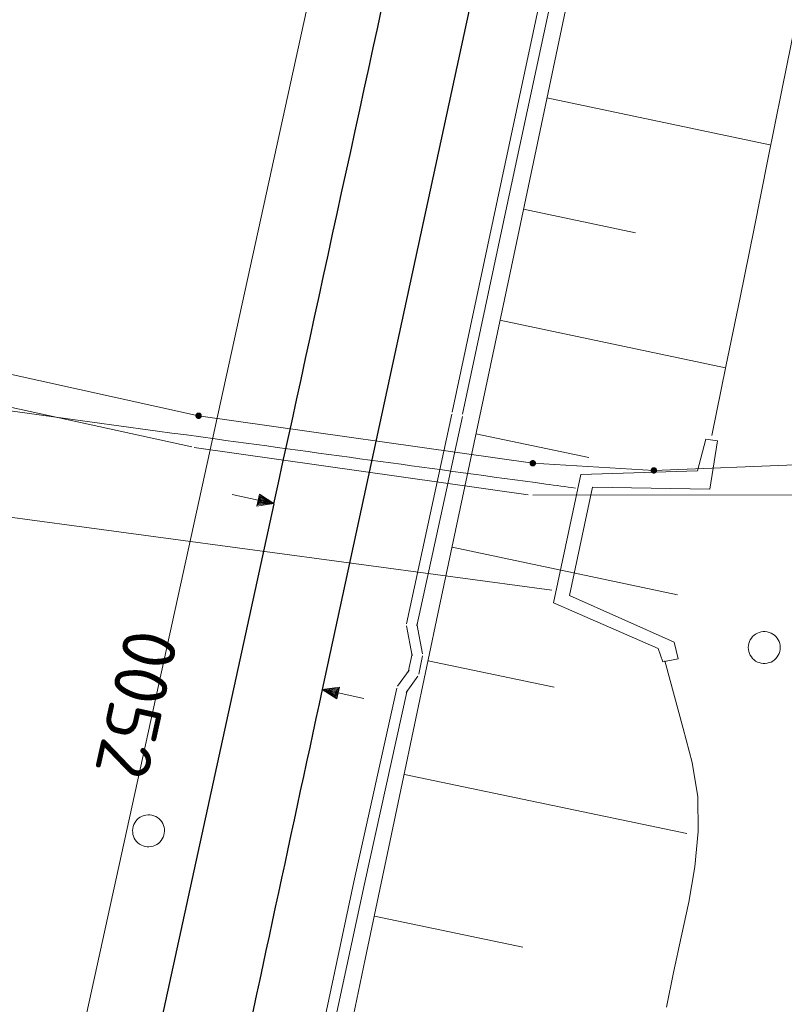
# Model space of a CAD drawing. Header units: metres. Extents: x 3425540 to 3446143, y 5432760 to 5444637.
# Tile 219 of 256: x 3436151 to 3436187, y 5440968 to 5441014. Entities that reach past the tile are written whole.
import ezdxf

# ---------------------------------------------------------------- set-up
doc = ezdxf.new("R2010")
doc.units = ezdxf.units.M
for name, color, linetype, lineweight in [('B_Bestand', 9, 'Continuous', 18), ('B_Böschung', 9, 'Continuous', 18), ('B_Flurgrenzen', 9, 'Continuous', 18), ('B_Gleisachse', 9, 'Continuous', 25), ('Bestand Kabeltröge', 9, 'Continuous', 18), ('Bestand_Neu_Strecke 3433', 9, 'Continuous', 18)]:
    doc.layers.add(name, color=color, linetype=linetype, lineweight=lineweight)
doc.styles.get("Standard").update_dxf_attribs({"font": 'isocpeur.ttf'})

msp = doc.modelspace()

# ---------------------------------------------------------------- linework, layer by layer
at = {"layer": 'B_Bestand'}
for points in [[(3436183.996, 5440994.408), (3436183.442, 5440994.486), (3436183.048, 5440993.013), (3436177.594, 5440992.838), (3436176.301, 5440986.825), (3436181.214, 5440984.674), (3436181.432, 5440984.048), (3436182.143, 5440984.193)], [(3436182.143, 5440984.193), (3436181.959, 5440984.968), (3436177.057, 5440987.169), (3436178.132, 5440992.241), (3436183.627, 5440992.145), (3436183.996, 5440994.408)], [(3436139.137, 5440992.414), (3436157.684, 5440989.916), (3436176.23, 5440987.417)], [(3436161.259, 5440991.892), (3436162.466, 5440991.629), (3436162.406, 5440991.353), (3436163.212, 5440991.467), (3436162.527, 5440991.906), (3436162.466, 5440991.629)], [(3436162.552, 5440991.836), (3436162.458, 5440991.406), (3436163.12, 5440991.487), (3436162.552, 5440991.836)], [(3436162.577, 5440991.766), (3436162.51, 5440991.459), (3436163.028, 5440991.507), (3436162.577, 5440991.766)], [(3436162.602, 5440991.697), (3436162.562, 5440991.512), (3436162.936, 5440991.527), (3436162.602, 5440991.697)], [(3436162.629, 5440991.634), (3436162.612, 5440991.557), (3436162.843, 5440991.547), (3436162.629, 5440991.634)], [(3436167.427, 5440982.336), (3436166.22, 5440982.597), (3436166.279, 5440982.874), (3436165.473, 5440982.758), (3436166.16, 5440982.32), (3436166.22, 5440982.597)], [(3436166.135, 5440982.39), (3436166.228, 5440982.821), (3436165.566, 5440982.738), (3436166.135, 5440982.39)], [(3436166.109, 5440982.46), (3436166.176, 5440982.768), (3436165.658, 5440982.718), (3436166.109, 5440982.46)], [(3436166.084, 5440982.53), (3436166.124, 5440982.714), (3436165.75, 5440982.699), (3436166.084, 5440982.53)], [(3436166.057, 5440982.592), (3436166.074, 5440982.669), (3436165.843, 5440982.679), (3436166.057, 5440982.592)], [(3436157.174, 5440975.401), (3436157.267, 5440975.387), (3436157.357, 5440975.385), (3436157.456, 5440975.393), (3436157.546, 5440975.416), (3436157.632, 5440975.451), (3436157.72, 5440975.492), (3436157.797, 5440975.542), (3436157.866, 5440975.605), (3436157.93, 5440975.676), (3436157.978, 5440975.756), (3436158.02, 5440975.837), (3436158.052, 5440975.927), (3436158.072, 5440976.019), (3436158.081, 5440976.114), (3436158.077, 5440976.206), (3436158.067, 5440976.299), (3436158.039, 5440976.39), (3436158.004, 5440976.476), (3436157.954, 5440976.553), (3436157.892, 5440976.628), (3436157.829, 5440976.696), (3436157.757, 5440976.754), (3436157.671, 5440976.804), (3436157.588, 5440976.84), (3436157.497, 5440976.866), (3436157.404, 5440976.881), (3436157.313, 5440976.883), (3436157.215, 5440976.874), (3436157.125, 5440976.852), (3436157.039, 5440976.816), (3436156.951, 5440976.775), (3436156.874, 5440976.726), (3436156.805, 5440976.662), (3436156.741, 5440976.592), (3436156.693, 5440976.512), (3436156.651, 5440976.43), (3436156.619, 5440976.341), (3436156.599, 5440976.248), (3436156.59, 5440976.153), (3436156.594, 5440976.062), (3436156.603, 5440975.969), (3436156.632, 5440975.878), (3436156.667, 5440975.792), (3436156.716, 5440975.714), (3436156.779, 5440975.64), (3436156.842, 5440975.571), (3436156.914, 5440975.513), (3436157, 5440975.464), (3436157.083, 5440975.428), (3436157.174, 5440975.401)]]:
    msp.add_lwpolyline(points, dxfattribs=at)
for points, knots in [([(3436138.75, 5440997.466), (3436145.988, 5440996.478), (3436153.227, 5440995.489), (3436160.465, 5440994.5), (3436165.626, 5440993.795), (3436170.787, 5440993.091), (3436175.948, 5440992.385), (3436176.413, 5440992.322), (3436176.879, 5440992.258), (3436177.344, 5440992.194)], [0, 0, 0, 0, 0.562651, 0.562651, 0.562651, 0.963828, 0.963828, 0.963828, 1, 1, 1, 1]), ([(3436158.116, 5440826.405), (3436158.704, 5440827.481), (3436159.292, 5440828.557), (3436159.88, 5440829.633), (3436160.583, 5440830.921), (3436160.56, 5440832.488), (3436160.894, 5440833.916), (3436170.31, 5440874.176), (3436178.787, 5440914.665), (3436189.112, 5440954.701), (3436191.566, 5440964.216), (3436194.019, 5440973.731), (3436196.473, 5440983.245)], [0, 0, 0, 0, 0.022764, 0.022764, 0.022764, 0.050001, 0.050001, 0.050001, 0.817582, 0.817582, 0.817582, 1, 1, 1, 1]), ([(3436162.177, 5440823.347), (3436162.513, 5440825.368), (3436162.849, 5440827.388), (3436163.185, 5440829.408), (3436164.241, 5440835.758), (3436165.906, 5440841.991), (3436167.356, 5440848.263), (3436172.005, 5440868.382), (3436176.568, 5440888.519), (3436181.375, 5440908.599), (3436187.285, 5440933.292), (3436193.196, 5440957.984), (3436199.106, 5440982.676)], [0, 0, 0, 0, 0.037564, 0.037564, 0.037564, 0.155624, 0.155624, 0.155624, 0.534325, 0.534325, 0.534325, 1, 1, 1, 1])]:
    msp.add_open_spline(points, degree=3, knots=knots, dxfattribs=at)
at = {"layer": 'B_Böschung'}
for p, q in [((3436175.994, 5441010.48), (3436186.437, 5441008.277)), ((3436174.896, 5441005.271), (3436180.147, 5441004.163)), ((3436173.797, 5441000.062), (3436184.359, 5440997.835)), ((3436172.674, 5440994.743), (3436177.969, 5440993.627)), ((3436171.552, 5440989.423), (3436182.114, 5440987.201)), ((3436170.433, 5440984.103), (3436176.345, 5440982.861)), ((3436169.319, 5440978.781), (3436182.549, 5440976.008)), ((3436167.925, 5440972.13), (3436174.873, 5440970.678))]:
    msp.add_line(p, q, dxfattribs=at)
for points in [[(3436165.768, 5440961.867), (3436167.485, 5440970.112), (3436169.216, 5440978.356), (3436170.957, 5440986.602), (3436172.701, 5440994.847), (3436174.442, 5441003.092), (3436176.182, 5441011.338), (3436177.92, 5441019.583), (3436179.658, 5441027.829), (3436183.132, 5441044.321), (3436184.871, 5441052.567), (3436186.611, 5441060.812), (3436188.352, 5441069.057), (3436190.097, 5441077.301), (3436191.844, 5441085.545), (3436193.595, 5441093.788), (3436195.35, 5441102.03), (3436197.11, 5441110.271), (3436198.875, 5441118.512), (3436200.645, 5441126.75), (3436202.422, 5441134.988), (3436204.205, 5441143.224)], [(3436196.077, 5441056.154), (3436195.429, 5441052.917), (3436194.783, 5441049.68), (3436194.136, 5441046.443), (3436192.844, 5441039.969), (3436190.903, 5441030.258), (3436189.607, 5441023.784), (3436188.958, 5441020.548), (3436188.308, 5441017.311), (3436187.658, 5441014.075), (3436187.006, 5441010.839), (3436186.353, 5441007.603), (3436185.699, 5441004.368), (3436185.044, 5441001.133), (3436184.387, 5440997.898), (3436183.728, 5440994.663)], [(3436181.525, 5440984.105), (3436182.379, 5440980.927), (3436182.804, 5440979.337), (3436183.066, 5440977.73), (3436183.089, 5440976.098), (3436182.93, 5440974.45), (3436182.646, 5440972.795), (3436182.291, 5440971.142), (3436181.923, 5440969.498), (3436181.596, 5440967.873)]]:
    msp.add_lwpolyline(points, dxfattribs=at)
at = {"layer": 'B_Flurgrenzen'}
for p, q in [((3436147.434, 5440998.285), (3436159.682, 5440995.588)), ((3436159.682, 5440995.588), (3436175.337, 5440993.36)), ((3436175.337, 5440993.36), (3436181.007, 5440993.026)), ((3436181.007, 5440993.026), (3436188.013, 5440993.305))]:
    msp.add_line(p, q, dxfattribs=at)
for points in [[(3436159.807, 5440995.588), (3436159.806, 5440995.604), (3436159.803, 5440995.619), (3436159.798, 5440995.634), (3436159.791, 5440995.648), (3436159.783, 5440995.662), (3436159.774, 5440995.674), (3436159.762, 5440995.684), (3436159.749, 5440995.693), (3436159.735, 5440995.701), (3436159.72, 5440995.707), (3436159.706, 5440995.711), (3436159.69, 5440995.713), (3436159.674, 5440995.713), (3436159.658, 5440995.711), (3436159.644, 5440995.707), (3436159.629, 5440995.701), (3436159.615, 5440995.693), (3436159.602, 5440995.684), (3436159.59, 5440995.674), (3436159.581, 5440995.662), (3436159.573, 5440995.648), (3436159.566, 5440995.634), (3436159.561, 5440995.619), (3436159.558, 5440995.604), (3436159.557, 5440995.588), (3436159.558, 5440995.572), (3436159.561, 5440995.557), (3436159.566, 5440995.542), (3436159.573, 5440995.528), (3436159.581, 5440995.514), (3436159.59, 5440995.502), (3436159.602, 5440995.492), (3436159.615, 5440995.483), (3436159.629, 5440995.475), (3436159.644, 5440995.469), (3436159.658, 5440995.465), (3436159.674, 5440995.463), (3436159.69, 5440995.463), (3436159.706, 5440995.465), (3436159.72, 5440995.469), (3436159.735, 5440995.475), (3436159.749, 5440995.483), (3436159.762, 5440995.492), (3436159.774, 5440995.502), (3436159.783, 5440995.514), (3436159.791, 5440995.528), (3436159.798, 5440995.542), (3436159.803, 5440995.557), (3436159.806, 5440995.572), (3436159.807, 5440995.588)], [(3436159.782, 5440995.588), (3436159.781, 5440995.602), (3436159.778, 5440995.616), (3436159.774, 5440995.628), (3436159.768, 5440995.641), (3436159.759, 5440995.653), (3436159.749, 5440995.663), (3436159.738, 5440995.672), (3436159.726, 5440995.679), (3436159.713, 5440995.683), (3436159.7, 5440995.686), (3436159.686, 5440995.688), (3436159.671, 5440995.687), (3436159.657, 5440995.685), (3436159.645, 5440995.682), (3436159.632, 5440995.675), (3436159.62, 5440995.667), (3436159.61, 5440995.658), (3436159.6, 5440995.647), (3436159.593, 5440995.635), (3436159.588, 5440995.622), (3436159.584, 5440995.609), (3436159.582, 5440995.595), (3436159.582, 5440995.581), (3436159.584, 5440995.567), (3436159.588, 5440995.554), (3436159.593, 5440995.541), (3436159.6, 5440995.529), (3436159.61, 5440995.518), (3436159.62, 5440995.509), (3436159.632, 5440995.501), (3436159.645, 5440995.494), (3436159.657, 5440995.491), (3436159.671, 5440995.489), (3436159.686, 5440995.488), (3436159.7, 5440995.49), (3436159.713, 5440995.493), (3436159.726, 5440995.497), (3436159.738, 5440995.504), (3436159.749, 5440995.513), (3436159.759, 5440995.523), (3436159.768, 5440995.535), (3436159.774, 5440995.548), (3436159.778, 5440995.56), (3436159.781, 5440995.574), (3436159.782, 5440995.588)], [(3436159.758, 5440995.588), (3436159.757, 5440995.6), (3436159.754, 5440995.612), (3436159.749, 5440995.623), (3436159.743, 5440995.633), (3436159.734, 5440995.643), (3436159.725, 5440995.65), (3436159.714, 5440995.657), (3436159.703, 5440995.661), (3436159.691, 5440995.663), (3436159.679, 5440995.664), (3436159.667, 5440995.662), (3436159.655, 5440995.659), (3436159.645, 5440995.654), (3436159.634, 5440995.647), (3436159.625, 5440995.638), (3436159.618, 5440995.628), (3436159.612, 5440995.618), (3436159.608, 5440995.606), (3436159.606, 5440995.594), (3436159.606, 5440995.582), (3436159.608, 5440995.57), (3436159.612, 5440995.558), (3436159.618, 5440995.548), (3436159.625, 5440995.538), (3436159.634, 5440995.529), (3436159.644, 5440995.522), (3436159.655, 5440995.517), (3436159.667, 5440995.514), (3436159.679, 5440995.512), (3436159.691, 5440995.513), (3436159.703, 5440995.515), (3436159.714, 5440995.519), (3436159.725, 5440995.526), (3436159.734, 5440995.533), (3436159.743, 5440995.543), (3436159.749, 5440995.553), (3436159.754, 5440995.564), (3436159.757, 5440995.576), (3436159.758, 5440995.588)], [(3436159.733, 5440995.588), (3436159.732, 5440995.598), (3436159.729, 5440995.608), (3436159.724, 5440995.617), (3436159.718, 5440995.624), (3436159.711, 5440995.63), (3436159.702, 5440995.635), (3436159.692, 5440995.638), (3436159.682, 5440995.639), (3436159.672, 5440995.638), (3436159.662, 5440995.635), (3436159.653, 5440995.63), (3436159.646, 5440995.624), (3436159.64, 5440995.617), (3436159.635, 5440995.608), (3436159.632, 5440995.598), (3436159.631, 5440995.588), (3436159.632, 5440995.578), (3436159.635, 5440995.568), (3436159.64, 5440995.559), (3436159.646, 5440995.552), (3436159.653, 5440995.546), (3436159.662, 5440995.541), (3436159.672, 5440995.538), (3436159.682, 5440995.537), (3436159.692, 5440995.538), (3436159.702, 5440995.541), (3436159.711, 5440995.546), (3436159.718, 5440995.552), (3436159.724, 5440995.559), (3436159.729, 5440995.568), (3436159.732, 5440995.578), (3436159.733, 5440995.588)], [(3436159.709, 5440995.588), (3436159.708, 5440995.595), (3436159.705, 5440995.602), (3436159.7, 5440995.608), (3436159.694, 5440995.612), (3436159.687, 5440995.614), (3436159.68, 5440995.615), (3436159.673, 5440995.613), (3436159.666, 5440995.61), (3436159.661, 5440995.605), (3436159.657, 5440995.599), (3436159.655, 5440995.592), (3436159.655, 5440995.584), (3436159.657, 5440995.577), (3436159.661, 5440995.571), (3436159.666, 5440995.566), (3436159.673, 5440995.563), (3436159.68, 5440995.561), (3436159.687, 5440995.562), (3436159.694, 5440995.564), (3436159.7, 5440995.568), (3436159.705, 5440995.574), (3436159.708, 5440995.581), (3436159.709, 5440995.588)], [(3436175.462, 5440993.36), (3436175.461, 5440993.376), (3436175.458, 5440993.391), (3436175.453, 5440993.406), (3436175.446, 5440993.42), (3436175.438, 5440993.434), (3436175.429, 5440993.446), (3436175.417, 5440993.456), (3436175.404, 5440993.465), (3436175.39, 5440993.473), (3436175.375, 5440993.479), (3436175.361, 5440993.483), (3436175.345, 5440993.485), (3436175.329, 5440993.485), (3436175.313, 5440993.483), (3436175.299, 5440993.479), (3436175.284, 5440993.473), (3436175.27, 5440993.465), (3436175.257, 5440993.456), (3436175.245, 5440993.446), (3436175.236, 5440993.434), (3436175.228, 5440993.42), (3436175.221, 5440993.406), (3436175.216, 5440993.391), (3436175.213, 5440993.376), (3436175.212, 5440993.36), (3436175.213, 5440993.344), (3436175.216, 5440993.329), (3436175.221, 5440993.314), (3436175.228, 5440993.3), (3436175.236, 5440993.286), (3436175.245, 5440993.274), (3436175.257, 5440993.264), (3436175.27, 5440993.255), (3436175.284, 5440993.247), (3436175.299, 5440993.241), (3436175.313, 5440993.237), (3436175.329, 5440993.235), (3436175.345, 5440993.235), (3436175.361, 5440993.237), (3436175.375, 5440993.241), (3436175.39, 5440993.247), (3436175.404, 5440993.255), (3436175.417, 5440993.264), (3436175.429, 5440993.274), (3436175.438, 5440993.286), (3436175.446, 5440993.3), (3436175.453, 5440993.314), (3436175.458, 5440993.329), (3436175.461, 5440993.344), (3436175.462, 5440993.36)], [(3436175.437, 5440993.36), (3436175.436, 5440993.374), (3436175.433, 5440993.388), (3436175.429, 5440993.4), (3436175.423, 5440993.413), (3436175.414, 5440993.425), (3436175.404, 5440993.435), (3436175.393, 5440993.444), (3436175.381, 5440993.451), (3436175.368, 5440993.455), (3436175.355, 5440993.458), (3436175.341, 5440993.46), (3436175.326, 5440993.459), (3436175.312, 5440993.457), (3436175.3, 5440993.454), (3436175.287, 5440993.447), (3436175.275, 5440993.439), (3436175.265, 5440993.43), (3436175.255, 5440993.419), (3436175.248, 5440993.407), (3436175.243, 5440993.394), (3436175.239, 5440993.381), (3436175.237, 5440993.367), (3436175.237, 5440993.353), (3436175.239, 5440993.339), (3436175.243, 5440993.326), (3436175.248, 5440993.313), (3436175.255, 5440993.301), (3436175.265, 5440993.29), (3436175.275, 5440993.281), (3436175.287, 5440993.273), (3436175.3, 5440993.266), (3436175.312, 5440993.263), (3436175.326, 5440993.261), (3436175.341, 5440993.26), (3436175.355, 5440993.262), (3436175.368, 5440993.265), (3436175.381, 5440993.269), (3436175.393, 5440993.276), (3436175.404, 5440993.285), (3436175.414, 5440993.295), (3436175.423, 5440993.307), (3436175.429, 5440993.32), (3436175.433, 5440993.332), (3436175.436, 5440993.346), (3436175.437, 5440993.36)], [(3436175.413, 5440993.36), (3436175.412, 5440993.372), (3436175.409, 5440993.384), (3436175.404, 5440993.395), (3436175.398, 5440993.405), (3436175.389, 5440993.415), (3436175.38, 5440993.422), (3436175.369, 5440993.429), (3436175.358, 5440993.433), (3436175.346, 5440993.435), (3436175.334, 5440993.436), (3436175.322, 5440993.434), (3436175.31, 5440993.431), (3436175.3, 5440993.426), (3436175.289, 5440993.419), (3436175.28, 5440993.41), (3436175.273, 5440993.4), (3436175.267, 5440993.39), (3436175.263, 5440993.378), (3436175.261, 5440993.366), (3436175.261, 5440993.354), (3436175.263, 5440993.342), (3436175.267, 5440993.33), (3436175.273, 5440993.32), (3436175.28, 5440993.31), (3436175.289, 5440993.301), (3436175.299, 5440993.294), (3436175.31, 5440993.289), (3436175.322, 5440993.286), (3436175.334, 5440993.284), (3436175.346, 5440993.285), (3436175.358, 5440993.287), (3436175.369, 5440993.291), (3436175.38, 5440993.298), (3436175.389, 5440993.305), (3436175.398, 5440993.315), (3436175.404, 5440993.325), (3436175.409, 5440993.336), (3436175.412, 5440993.348), (3436175.413, 5440993.36)], [(3436175.388, 5440993.36), (3436175.387, 5440993.37), (3436175.384, 5440993.38), (3436175.379, 5440993.389), (3436175.373, 5440993.396), (3436175.366, 5440993.402), (3436175.357, 5440993.407), (3436175.347, 5440993.41), (3436175.337, 5440993.411), (3436175.327, 5440993.41), (3436175.317, 5440993.407), (3436175.308, 5440993.402), (3436175.301, 5440993.396), (3436175.295, 5440993.389), (3436175.29, 5440993.38), (3436175.287, 5440993.37), (3436175.286, 5440993.36), (3436175.287, 5440993.35), (3436175.29, 5440993.34), (3436175.295, 5440993.331), (3436175.301, 5440993.324), (3436175.308, 5440993.318), (3436175.317, 5440993.313), (3436175.327, 5440993.31), (3436175.337, 5440993.309), (3436175.347, 5440993.31), (3436175.357, 5440993.313), (3436175.366, 5440993.318), (3436175.373, 5440993.324), (3436175.379, 5440993.331), (3436175.384, 5440993.34), (3436175.387, 5440993.35), (3436175.388, 5440993.36)], [(3436175.364, 5440993.36), (3436175.363, 5440993.367), (3436175.36, 5440993.374), (3436175.355, 5440993.38), (3436175.349, 5440993.384), (3436175.342, 5440993.386), (3436175.335, 5440993.387), (3436175.328, 5440993.385), (3436175.321, 5440993.382), (3436175.316, 5440993.377), (3436175.312, 5440993.371), (3436175.31, 5440993.364), (3436175.31, 5440993.356), (3436175.312, 5440993.349), (3436175.316, 5440993.343), (3436175.321, 5440993.338), (3436175.328, 5440993.335), (3436175.335, 5440993.333), (3436175.342, 5440993.334), (3436175.349, 5440993.336), (3436175.355, 5440993.34), (3436175.36, 5440993.346), (3436175.363, 5440993.353), (3436175.364, 5440993.36)], [(3436181.132, 5440993.026), (3436181.131, 5440993.042), (3436181.128, 5440993.057), (3436181.123, 5440993.072), (3436181.116, 5440993.086), (3436181.108, 5440993.1), (3436181.099, 5440993.112), (3436181.087, 5440993.122), (3436181.074, 5440993.131), (3436181.06, 5440993.139), (3436181.045, 5440993.145), (3436181.031, 5440993.149), (3436181.015, 5440993.151), (3436180.999, 5440993.151), (3436180.983, 5440993.149), (3436180.969, 5440993.145), (3436180.954, 5440993.139), (3436180.94, 5440993.131), (3436180.927, 5440993.122), (3436180.915, 5440993.112), (3436180.906, 5440993.1), (3436180.898, 5440993.086), (3436180.891, 5440993.072), (3436180.886, 5440993.057), (3436180.883, 5440993.042), (3436180.882, 5440993.026), (3436180.883, 5440993.01), (3436180.886, 5440992.995), (3436180.891, 5440992.98), (3436180.898, 5440992.966), (3436180.906, 5440992.952), (3436180.915, 5440992.94), (3436180.927, 5440992.93), (3436180.94, 5440992.921), (3436180.954, 5440992.913), (3436180.969, 5440992.907), (3436180.983, 5440992.903), (3436180.999, 5440992.901), (3436181.015, 5440992.901), (3436181.031, 5440992.903), (3436181.045, 5440992.907), (3436181.06, 5440992.913), (3436181.074, 5440992.921), (3436181.087, 5440992.93), (3436181.099, 5440992.94), (3436181.108, 5440992.952), (3436181.116, 5440992.966), (3436181.123, 5440992.98), (3436181.128, 5440992.995), (3436181.131, 5440993.01), (3436181.132, 5440993.026)], [(3436181.107, 5440993.026), (3436181.106, 5440993.04), (3436181.103, 5440993.054), (3436181.099, 5440993.066), (3436181.093, 5440993.079), (3436181.084, 5440993.091), (3436181.074, 5440993.101), (3436181.063, 5440993.11), (3436181.051, 5440993.117), (3436181.038, 5440993.121), (3436181.025, 5440993.124), (3436181.011, 5440993.126), (3436180.996, 5440993.125), (3436180.982, 5440993.123), (3436180.97, 5440993.12), (3436180.957, 5440993.113), (3436180.945, 5440993.105), (3436180.935, 5440993.096), (3436180.925, 5440993.085), (3436180.918, 5440993.073), (3436180.913, 5440993.06), (3436180.909, 5440993.047), (3436180.907, 5440993.033), (3436180.907, 5440993.019), (3436180.909, 5440993.005), (3436180.913, 5440992.992), (3436180.918, 5440992.979), (3436180.925, 5440992.967), (3436180.935, 5440992.956), (3436180.945, 5440992.947), (3436180.957, 5440992.939), (3436180.97, 5440992.932), (3436180.982, 5440992.929), (3436180.996, 5440992.927), (3436181.011, 5440992.926), (3436181.025, 5440992.928), (3436181.038, 5440992.931), (3436181.051, 5440992.935), (3436181.063, 5440992.942), (3436181.074, 5440992.951), (3436181.084, 5440992.961), (3436181.093, 5440992.973), (3436181.099, 5440992.986), (3436181.103, 5440992.998), (3436181.106, 5440993.012), (3436181.107, 5440993.026)], [(3436181.083, 5440993.026), (3436181.082, 5440993.038), (3436181.079, 5440993.05), (3436181.074, 5440993.061), (3436181.068, 5440993.071), (3436181.059, 5440993.081), (3436181.05, 5440993.088), (3436181.039, 5440993.095), (3436181.028, 5440993.099), (3436181.016, 5440993.101), (3436181.004, 5440993.102), (3436180.992, 5440993.1), (3436180.98, 5440993.097), (3436180.97, 5440993.092), (3436180.959, 5440993.085), (3436180.95, 5440993.076), (3436180.943, 5440993.066), (3436180.937, 5440993.056), (3436180.933, 5440993.044), (3436180.931, 5440993.032), (3436180.931, 5440993.02), (3436180.933, 5440993.008), (3436180.937, 5440992.996), (3436180.943, 5440992.986), (3436180.95, 5440992.976), (3436180.959, 5440992.967), (3436180.969, 5440992.96), (3436180.98, 5440992.955), (3436180.992, 5440992.952), (3436181.004, 5440992.95), (3436181.016, 5440992.951), (3436181.028, 5440992.953), (3436181.039, 5440992.957), (3436181.05, 5440992.964), (3436181.059, 5440992.971), (3436181.068, 5440992.981), (3436181.074, 5440992.991), (3436181.079, 5440993.002), (3436181.082, 5440993.014), (3436181.083, 5440993.026)], [(3436181.058, 5440993.026), (3436181.057, 5440993.036), (3436181.054, 5440993.046), (3436181.049, 5440993.055), (3436181.043, 5440993.062), (3436181.036, 5440993.068), (3436181.027, 5440993.073), (3436181.017, 5440993.076), (3436181.007, 5440993.077), (3436180.997, 5440993.076), (3436180.987, 5440993.073), (3436180.978, 5440993.068), (3436180.971, 5440993.062), (3436180.965, 5440993.055), (3436180.96, 5440993.046), (3436180.957, 5440993.036), (3436180.956, 5440993.026), (3436180.957, 5440993.016), (3436180.96, 5440993.006), (3436180.965, 5440992.997), (3436180.971, 5440992.99), (3436180.978, 5440992.984), (3436180.987, 5440992.979), (3436180.997, 5440992.976), (3436181.007, 5440992.975), (3436181.017, 5440992.976), (3436181.027, 5440992.979), (3436181.036, 5440992.984), (3436181.043, 5440992.99), (3436181.049, 5440992.997), (3436181.054, 5440993.006), (3436181.057, 5440993.016), (3436181.058, 5440993.026)], [(3436181.034, 5440993.026), (3436181.033, 5440993.033), (3436181.03, 5440993.04), (3436181.025, 5440993.046), (3436181.019, 5440993.05), (3436181.012, 5440993.052), (3436181.005, 5440993.053), (3436180.998, 5440993.051), (3436180.991, 5440993.048), (3436180.986, 5440993.043), (3436180.982, 5440993.037), (3436180.98, 5440993.03), (3436180.98, 5440993.022), (3436180.982, 5440993.015), (3436180.986, 5440993.009), (3436180.991, 5440993.004), (3436180.998, 5440993.001), (3436181.005, 5440992.999), (3436181.012, 5440993), (3436181.019, 5440993.002), (3436181.025, 5440993.006), (3436181.03, 5440993.012), (3436181.033, 5440993.019), (3436181.034, 5440993.026)], [(3436186.928, 5440984.724), (3436186.922, 5440984.818), (3436186.904, 5440984.907), (3436186.875, 5440985.002), (3436186.834, 5440985.084), (3436186.78, 5440985.161), (3436186.721, 5440985.238), (3436186.656, 5440985.303), (3436186.58, 5440985.356), (3436186.497, 5440985.403), (3436186.408, 5440985.433), (3436186.32, 5440985.456), (3436186.225, 5440985.468), (3436186.131, 5440985.468), (3436186.036, 5440985.456), (3436185.948, 5440985.433), (3436185.859, 5440985.403), (3436185.776, 5440985.356), (3436185.7, 5440985.303), (3436185.635, 5440985.238), (3436185.576, 5440985.161), (3436185.522, 5440985.084), (3436185.481, 5440985.002), (3436185.452, 5440984.907), (3436185.434, 5440984.818), (3436185.428, 5440984.724), (3436185.434, 5440984.63), (3436185.452, 5440984.541), (3436185.481, 5440984.446), (3436185.522, 5440984.364), (3436185.576, 5440984.287), (3436185.635, 5440984.21), (3436185.7, 5440984.145), (3436185.776, 5440984.092), (3436185.859, 5440984.045), (3436185.948, 5440984.015), (3436186.036, 5440983.992), (3436186.131, 5440983.98), (3436186.225, 5440983.98), (3436186.32, 5440983.992), (3436186.408, 5440984.015), (3436186.497, 5440984.045), (3436186.58, 5440984.092), (3436186.656, 5440984.145), (3436186.721, 5440984.21), (3436186.78, 5440984.287), (3436186.834, 5440984.364), (3436186.875, 5440984.446), (3436186.904, 5440984.541), (3436186.922, 5440984.63), (3436186.928, 5440984.724)]]:
    msp.add_lwpolyline(points, dxfattribs=at)
at = {"layer": 'B_Gleisachse'}
for p, q in [((3436210.838, 5441192.577), (3436165.474, 5440982.759)), ((3436163.212, 5440991.466), (3435997.56, 5440231.156))]:
    msp.add_line(p, q, dxfattribs=at)
for centre, radius, start, end in [((3396422.755, 5449649.349), 40672.63, 347.70955, 347.7991611), ((3444999.314, 5439072.751), 9037.968, 167.7996028, 168.081725)]:
    msp.add_arc(centre, radius, start, end, dxfattribs=at)
at = {"layer": 'Bestand Kabeltröge'}
for p, q in [((3436177.091, 5441021.696), (3436173.881, 5441006.68)), ((3436177.579, 5441021.592), (3436174.369, 5441006.576)), ((3436173.88, 5441006.68), (3436171.557, 5440995.759)), ((3436174.37, 5441006.576), (3436172.047, 5440995.655)), ((3436147.111, 5440996.82), (3436159.359, 5440994.123)), ((3436171.548, 5440995.656), (3436169.42, 5440985.84)), ((3436172.036, 5440995.55), (3436169.908, 5440985.734)), ((3436159.471, 5440994.103), (3436175.126, 5440991.875)), ((3436175.34, 5440991.86), (3436197.965, 5440991.906)), ((3436169.418, 5440985.741), (3436169.683, 5440984.339)), ((3436169.91, 5440985.833), (3436170.175, 5440984.431)), ((3436169.684, 5440984.435), (3436169.506, 5440983.571)), ((3436170.174, 5440984.335), (3436169.996, 5440983.471)), ((3436169.548, 5440983.667), (3436169.005, 5440982.914)), ((3436169.954, 5440983.375), (3436169.411, 5440982.622)), ((3436168.964, 5440982.822), (3436166.958, 5440973.75)), ((3436169.452, 5440982.714), (3436167.446, 5440973.642)), ((3436166.958, 5440973.748), (3436161.733, 5440949.311)), ((3436167.446, 5440973.644), (3436162.221, 5440949.207))]:
    msp.add_line(p, q, dxfattribs=at)
at = {"layer": 'Bestand_Neu_Strecke 3433'}
msp.add_line((3436181.75, 5441092.344), (3436152.203, 5440957.38), dxfattribs=at)

# ---------------------------------------------------------------- texts
at = {"layer": 'B_Bestand'}
msp.add_text('0052', height=2.5, rotation=257.5349, dxfattribs=at).set_placement((3436156.313, 5440985.742))

doc.saveas('drawing.dxf')
